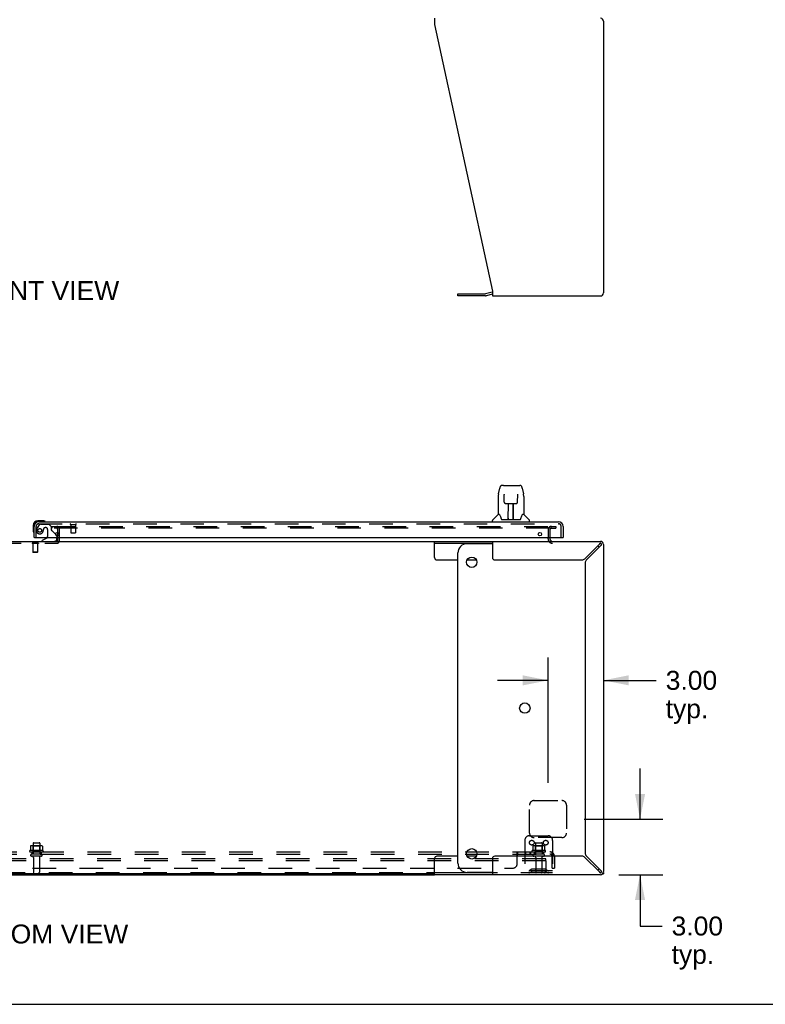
# Model space of a CAD drawing. Header units: inches. Extents: x 0 to 232, y 0 to 150.
# Tile 3 of 30: x 71 to 112, y 0 to 53. Entities that reach past the tile are written whole.
import ezdxf

# ---------------------------------------------------------------- set-up
doc = ezdxf.new("R2010")
doc.units = ezdxf.units.IN
doc.header["$LTSCALE"] = 12.750417
doc.header["$MEASUREMENT"] = 0
doc.linetypes.add('HIDDEN', pattern=[0.2, 0.1, -0.1])
doc.layers.get('0').update_dxf_attribs({"linetype": 'CONTINUOUS'})
for name, color, linetype in [('DEFAULT_2', 8, 'HIDDEN'), ('DIMENSIONS', 7, 'CONTINUOUS'), ('MAIN_OR_RIGHT_DOOR_ASSEMBLY', 7, 'CONTINUOUS'), ('SUBPANEL', 7, 'CONTINUOUS')]:
    doc.layers.add(name, color=color, linetype=linetype)
doc.styles.get("Standard").update_dxf_attribs({"font": 'arial.ttf'})
doc.dimstyles.new('DIMSTYLE_1', dxfattribs={"dimtxt": 1.022761, "dimasz": 1.363681, "dimexe": 0.09, "dimexo": 0.07, "dimgap": 0.0375, "dimtad": 0, "dimtih": 1, "dimtoh": 1, "dimzin": 4, "dimdsep": 46, "dimtxsty": 'Standard', "dimblk": '_FILLED', "dimblk1": '_FILLED', "dimblk2": '_FILLED', "dimcen": 0.09, "dimazin": 1, "dimtfac": 1, "dimtdec": 3, "dimtofl": 0, "dimtmove": 0, "dimatfit": 3, "dimldrblk": '_FILLED', "dimfxl": 0, "dimtolj": 1, "dimtzin": 4, "dimarcsym": 0})

# ---------------------------------------------------------------- blocks, each defined once
blk = doc.blocks.new('_FILLED')
at = {"color": 0, "linetype": 'ByBlock'}
blk.add_solid([(0, 0), (-1, 0.2), (-1, -0.2)], dxfattribs=at)
blk = doc.blocks.new('*D15')
at = {"layer": 'DIMENSIONS', "color": 2, "linetype": 'Continuous'}
for p, q in [((104.98, 10), (104.98, 12.727)), ((101.964, 10), (106.207, 10)), ((103.83, 7), (106.207, 7)), ((104.98, 7), (104.98, 4.227)), ((104.98, 4.227), (106.173, 4.227))]:
    blk.add_line(p, q, dxfattribs=at)
at = {"layer": 'DIMENSIONS', "color": 2, "linetype": 'Continuous', "xscale": 1.3636809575, "yscale": 1.3636809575, "zscale": 1.3636809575}
for p, rotation in [((104.98, 10), 270), ((104.98, 7), 90)]:
    blk.add_blockref('_FILLED', p, dxfattribs=dict(at, rotation=rotation))
at = {"layer": 'DIMENSIONS', "color": 2, "linetype": 'Continuous', "insert": (106.684, 4.739), "char_height": 1.0228, "width": 2.77932, "attachment_point": 1, "line_spacing_factor": 0.9}
blk.add_mtext('3.00\\Ptyp.', dxfattribs=at)
blk = doc.blocks.new('*D16')
at = {"layer": 'DIMENSIONS', "color": 2, "linetype": 'Continuous'}
for p, q in [((100.01, 11.954), (100.01, 18.723)), ((100.01, 17.495), (97.282, 17.495)), ((103.01, 17.495), (105.855, 17.495))]:
    blk.add_line(p, q, dxfattribs=at)
at = {"layer": 'DIMENSIONS', "color": 2, "linetype": 'Continuous', "xscale": 1.3636809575, "yscale": 1.3636809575, "zscale": 1.3636809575}
blk.add_blockref('_FILLED', (100.01, 17.495), dxfattribs=at)
at = {"layer": 'DIMENSIONS', "color": 2, "linetype": 'Continuous', "xscale": 1.3636809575, "yscale": 1.3636809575, "zscale": 1.3636809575, "rotation": 180}
blk.add_blockref('_FILLED', (103.01, 17.495), dxfattribs=at)
at = {"layer": 'DIMENSIONS', "color": 2, "linetype": 'Continuous', "insert": (106.366, 18.007), "char_height": 1.0228, "width": 2.77932, "attachment_point": 1, "line_spacing_factor": 0.9}
blk.add_mtext('3.00\\Ptyp.', dxfattribs=at)

msp = doc.modelspace()

# ---------------------------------------------------------------- linework, layer by layer
at = {"color": 3, "linetype": 'Continuous'}
for p, q in [((93.886, 53.256), (93.886, 52.916)), ((93.886, 52.916), (97.01, 38.505)), ((103.01, 53.089), (103.01, 38.422)), ((95.141, 38.363), (96.627, 38.363)), ((96.992, 38.458), (96.643, 38.365)), ((97.01, 38.505), (97.01, 38.256)), ((97.01, 38.256), (102.843, 38.256)), ((93.886, 25), (102.843, 25)), ((97.01, 25), (97.01, 24.125)), ((100.114, 25.204), (100.114, 25.142)), ((102.767, 24.833), (101.998, 24.064)), ((102.074, 23.988), (102.843, 24.757)), ((103.01, 24.833), (103.01, 7.166)), ((97.135, 24), (101.842, 24)), ((102.01, 23.832), (102.01, 8.167)), ((101.842, 8), (97.135, 8)), ((102.843, 7.242), (102.074, 8.011)), ((97.01, 7.875), (97.01, 7)), ((101.998, 7.935), (102.767, 7.166)), ((51.133, 7), (93.886, 7)), ((102.843, 7), (93.886, 7)), ((102.906, 7), (102.876, 7)), ((103.01, 7.114), (103.01, 7.052))]:
    msp.add_line(p, q, dxfattribs=at)
at = {"color": 7, "linetype": 'Continuous'}
for p, q in [((95.141, 38.259), (95.141, 38.363)), ((97.01, 38.355), (96.67, 38.264)), ((96.627, 38.259), (95.141, 38.259)), ((51.133, 25), (93.886, 25)), ((73.531, 25.3), (73.531, 25.483)), ((73.531, 25.08), (73.531, 25.204)), ((93.886, 24.125), (93.886, 25)), ((100.01, 25.142), (100.01, 25.204)), ((93.886, 24.896), (97.01, 24.896)), ((97.01, 24.875), (95.641, 24.875)), ((94.011, 24), (95.141, 24)), ((95.141, 7.625), (95.141, 24.375)), ((95.639, 24), (96.143, 24)), ((95.141, 8), (94.011, 8)), ((96.143, 8), (95.639, 8)), ((93.886, 7), (93.886, 7.875)), ((93.886, 7.052), (51.133, 7.052)), ((97.01, 7.104), (93.886, 7.104)), ((97.01, 7.125), (95.641, 7.125)), ((102.906, 7.012), (102.906, 7)), ((102.964, 7.052), (103.01, 7.052)), ((0, 0), (231.826, 0))]:
    msp.add_line(p, q, dxfattribs=at)
for points in [[(102.805, 24.877), (102.797, 24.87), (102.79, 24.862), (102.782, 24.853), (102.775, 24.843), (102.767, 24.833)], [(102.843, 24.896), (102.835, 24.895), (102.828, 24.893), (102.82, 24.889), (102.813, 24.884), (102.805, 24.877)], [(102.843, 24.757), (102.853, 24.765), (102.862, 24.772), (102.871, 24.78), (102.88, 24.788), (102.887, 24.795), (102.894, 24.803), (102.899, 24.81), (102.903, 24.818), (102.905, 24.826), (102.906, 24.833)], [(102.767, 7.166), (102.775, 7.156), (102.782, 7.147), (102.79, 7.138), (102.797, 7.129), (102.805, 7.122), (102.813, 7.116), (102.82, 7.111), (102.828, 7.107), (102.835, 7.104), (102.843, 7.104)], [(102.887, 7.204), (102.88, 7.212), (102.871, 7.22), (102.862, 7.227), (102.853, 7.235), (102.843, 7.242)], [(102.906, 7.166), (102.905, 7.174), (102.903, 7.181), (102.899, 7.189), (102.894, 7.197), (102.887, 7.204)]]:
    msp.add_lwpolyline(points, dxfattribs=at)
for centre in [(95.891, 23.875), (98.758, 16), (95.891, 8.125)]:
    msp.add_circle(centre, 0.281, dxfattribs=at)
at = {"color": 3, "linetype": 'Continuous'}
for centre, radius, start, end in [((102.843, 53.089), 0.167, 0, 90), ((96.627, 38.425), 0.0625, 270, 285), ((97.036, 38.297), 0.167, 98.961, 105), ((102.843, 38.422), 0.167, 270, 360), ((73.481, 25.05), 0.05, 308.7209, 354.7059), ((100.256, 25.142), 0.142, 180, 270), ((102.843, 24.833), 0.167, 0, 90), ((97.135, 24.125), 0.125, 180, 270), ((101.842, 24.22), 0.22, 270, 315), ((102.23, 23.832), 0.22, 135, 180), ((97.135, 7.875), 0.125, 90, 180), ((101.842, 7.78), 0.22, 45, 90), ((102.23, 8.167), 0.22, 180, 225), ((102.843, 7.166), 0.167, 270, 360)]:
    msp.add_arc(centre, radius, start, end, dxfattribs=at)
at = {"color": 7, "linetype": 'Continuous'}
for centre, radius, start, end in [((96.627, 38.425), 0.167, 270, 285), ((100.256, 25.142), 0.246, 180, 214.2307), ((95.641, 24.375), 0.5, 90, 180), ((102.383, 24.375), 0.5, 38.696, 51.0622), ((102.843, 24.833), 0.0625, 0, 90), ((94.011, 24.125), 0.125, 180, 270), ((94.011, 7.875), 0.125, 90, 180), ((95.641, 7.625), 0.5, 180, 270), ((102.383, 7.625), 0.5, 308.9378, 321.304), ((102.843, 7.166), 0.0625, 270, 360)]:
    msp.add_arc(centre, radius, start, end, dxfattribs=at)
at = {"layer": 'DEFAULT_2', "color": 8, "linetype": 'HIDDEN'}
for p, q in [((73.218, 25.812), (73.218, 25.708)), ((73.218, 25.812), (100.11, 25.812)), ((100.11, 25.708), (73.218, 25.708)), ((73.531, 25.483), (73.531, 25.658)), ((73.635, 25.05), (73.635, 25.658)), ((100.01, 25.626), (100.01, 25.204)), ((100.114, 25.812), (100.426, 25.812)), ((100.114, 25.708), (100.426, 25.708)), ((100.114, 25.626), (100.114, 25.204)), ((100.426, 25.812), (100.426, 25.708)), ((73.531, 25.204), (73.531, 25.3)), ((73.531, 25.05), (73.531, 25.08)), ((70.289, 24.896), (73.481, 24.896)), ((72.15, 24.9), (72.15, 24.882)), ((72.487, 24.9), (72.15, 24.9)), ((72.487, 24.882), (72.15, 24.882)), ((72.195, 24.882), (72.195, 24.41)), ((72.443, 24.882), (72.443, 24.41)), ((72.487, 24.9), (72.487, 24.882)), ((72.205, 24.4), (72.195, 24.41)), ((72.443, 24.41), (72.195, 24.41)), ((72.433, 24.4), (72.205, 24.4)), ((72.433, 24.4), (72.443, 24.41)), ((99.01, 9.25), (99.01, 10.75)), ((99.26, 11), (100.76, 11)), ((101.01, 10.75), (101.01, 9.25)), ((99.01, 9.104), (100.01, 9.104)), ((72.066, 8.543), (72.066, 8.325)), ((72.64, 8.565), (72.129, 8.565)), ((72.201, 8.545), (72.181, 8.565)), ((72.568, 8.545), (72.201, 8.545)), ((72.201, 8.249), (72.201, 8.545)), ((72.202, 8.699), (72.202, 8.104)), ((72.232, 8.729), (72.538, 8.729)), ((72.568, 8.699), (72.568, 8.104)), ((72.568, 8.545), (72.588, 8.565)), ((72.568, 8.249), (72.568, 8.545)), ((72.703, 8.543), (72.703, 8.325)), ((98.76, 8.854), (98.76, 7.104)), ((99.191, 8.543), (99.191, 8.325)), ((99.765, 8.565), (99.254, 8.565)), ((100.76, 9), (99.26, 9)), ((99.326, 8.545), (99.306, 8.565)), ((99.693, 8.545), (99.326, 8.545)), ((99.326, 8.249), (99.326, 8.545)), ((99.327, 8.699), (99.327, 8.104)), ((99.357, 8.729), (99.663, 8.729)), ((99.693, 8.699), (99.693, 8.104)), ((99.693, 8.545), (99.713, 8.565)), ((99.693, 8.249), (99.693, 8.545)), ((99.828, 8.543), (99.828, 8.325)), ((100.26, 8.854), (100.26, 7.104)), ((72.74, 8.299), (72.029, 8.299)), ((72.05, 8.229), (72.719, 8.229)), ((72.649, 8.104), (72.12, 8.104)), ((72.649, 7.998), (72.12, 7.998)), ((72.201, 8.249), (72.181, 8.229)), ((72.568, 8.249), (72.201, 8.249)), ((72.568, 8.249), (72.588, 8.229)), ((99.865, 8.299), (99.154, 8.299)), ((99.175, 8.229), (99.844, 8.229)), ((99.774, 8.104), (99.245, 8.104)), ((99.774, 7.998), (99.245, 7.998)), ((99.326, 8.249), (99.306, 8.229)), ((99.693, 8.249), (99.326, 8.249)), ((99.693, 8.249), (99.713, 8.229)), ((99.885, 7.854), (44.885, 7.854)), ((99.885, 7.75), (44.885, 7.75)), ((72.219, 7.935), (72.219, 7.134)), ((72.551, 7.935), (72.551, 7.134)), ((99.344, 7.935), (99.344, 7.134)), ((99.676, 7.935), (99.676, 7.134)), ((99.885, 7.75), (99.885, 7.854)), ((99.885, 7.75), (99.885, 7.164)), ((99.825, 7.104), (44.945, 7.104)), ((100.26, 7.208), (98.76, 7.208)), ((99.102, 7.276), (99.035, 7.227)), ((99.163, 7.192), (99.095, 7.143)), ((99.85, 7.298), (99.169, 7.298)), ((99.85, 7.194), (99.169, 7.194)), ((99.335, 7.298), (99.335, 7.194)), ((99.685, 7.298), (99.685, 7.194)), ((100.26, 7.104), (99.825, 7.104)), ((99.856, 7.192), (99.924, 7.143)), ((99.917, 7.276), (99.985, 7.227))]:
    msp.add_line(p, q, dxfattribs=at)
for points in [[(72.072, 8.553), (72.07, 8.552), (72.069, 8.551), (72.068, 8.55), (72.067, 8.548), (72.066, 8.547), (72.066, 8.545), (72.066, 8.543)], [(72.698, 8.553), (72.699, 8.552), (72.7, 8.551), (72.701, 8.55), (72.702, 8.548), (72.703, 8.547), (72.703, 8.545), (72.703, 8.543)], [(99.197, 8.553), (99.195, 8.552), (99.194, 8.551), (99.193, 8.55), (99.192, 8.548), (99.191, 8.547), (99.191, 8.545), (99.191, 8.543)], [(99.823, 8.553), (99.824, 8.552), (99.825, 8.551), (99.826, 8.55), (99.827, 8.548), (99.828, 8.547), (99.828, 8.545), (99.828, 8.543)], [(72.066, 8.325), (72.066, 8.324), (72.065, 8.323), (72.065, 8.322), (72.065, 8.321), (72.064, 8.32), (72.064, 8.32), (72.064, 8.319), (72.063, 8.319), (72.063, 8.318), (72.063, 8.318), (72.062, 8.318), (72.062, 8.318), (72.062, 8.317), (72.061, 8.317), (72.061, 8.317), (72.061, 8.317), (72.061, 8.317), (72.06, 8.316)], [(72.709, 8.316), (72.709, 8.317), (72.708, 8.317), (72.708, 8.317), (72.708, 8.317), (72.707, 8.317), (72.707, 8.318), (72.707, 8.318), (72.706, 8.318), (72.706, 8.318), (72.706, 8.319), (72.705, 8.319), (72.705, 8.32), (72.705, 8.32), (72.704, 8.321), (72.704, 8.322), (72.704, 8.323), (72.704, 8.324), (72.703, 8.325)], [(99.191, 8.325), (99.191, 8.324), (99.19, 8.323), (99.19, 8.322), (99.19, 8.321), (99.189, 8.32), (99.189, 8.32), (99.189, 8.319), (99.188, 8.319), (99.188, 8.318), (99.188, 8.318), (99.187, 8.318), (99.187, 8.318), (99.187, 8.317), (99.186, 8.317), (99.186, 8.317), (99.186, 8.317), (99.186, 8.317), (99.185, 8.316)], [(99.834, 8.316), (99.834, 8.317), (99.833, 8.317), (99.833, 8.317), (99.833, 8.317), (99.832, 8.317), (99.832, 8.318), (99.832, 8.318), (99.831, 8.318), (99.831, 8.318), (99.831, 8.319), (99.83, 8.319), (99.83, 8.32), (99.83, 8.32), (99.829, 8.321), (99.829, 8.322), (99.829, 8.323), (99.829, 8.324), (99.828, 8.325)]]:
    msp.add_lwpolyline(points, dxfattribs=at)
for centre in [(99.135, 8.729), (99.885, 8.729)]:
    msp.add_circle(centre, 0.128, dxfattribs=at)
for centre, radius, start, end in [((73.481, 25.658), 0.154, 0, 90), ((73.481, 25.658), 0.05, 0, 90), ((100.196, 25.626), 0.186, 90, 180), ((100.196, 25.626), 0.0823, 90, 180), ((73.481, 25.05), 0.154, 270, 360), ((73.481, 25.05), 0.05, 270, 308.7209), ((73.481, 25.05), 0.05, 354.7059, 360), ((100.256, 25.142), 0.246, 214.2307, 270), ((99.26, 10.75), 0.25, 90, 180), ((100.76, 10.75), 0.25, 0, 90), ((99.01, 8.854), 0.25, 90, 180), ((99.26, 9.25), 0.25, 180, 270), ((100.01, 8.854), 0.25, 0, 90), ((100.76, 9.25), 0.25, 270, 360), ((72.129, 8.424), 0.141, 90, 113.95), ((72.232, 8.699), 0.03, 90, 180), ((72.538, 8.699), 0.03, 0, 90), ((72.64, 8.424), 0.141, 66.05, 90), ((99.254, 8.424), 0.141, 90, 113.95), ((99.357, 8.699), 0.03, 90, 180), ((99.663, 8.699), 0.03, 0, 90), ((99.765, 8.424), 0.141, 66.05, 90), ((72.05, 8.267), 0.0384, 124.4497, 270), ((72.385, 7.699), 0.698, 117.6814, 120.6631), ((72.12, 8.051), 0.053, 90, 270), ((72.156, 7.935), 0.0625, 0, 90), ((72.613, 7.935), 0.0625, 90, 180), ((72.649, 8.051), 0.053, 270, 90), ((72.385, 7.699), 0.698, 59.3369, 62.3186), ((72.719, 8.267), 0.0384, 270, 55.5503), ((99.175, 8.267), 0.0384, 124.4497, 270), ((99.51, 7.699), 0.698, 117.6814, 120.6631), ((99.245, 8.051), 0.053, 90, 270), ((99.281, 7.935), 0.0625, 0, 90), ((99.738, 7.935), 0.0625, 90, 180), ((99.774, 8.051), 0.053, 270, 90), ((99.51, 7.699), 0.698, 59.3369, 62.3186), ((99.844, 8.267), 0.0384, 270, 55.5503), ((72.249, 7.134), 0.03, 180, 270), ((72.521, 7.134), 0.03, 270, 360), ((98.974, 7.312), 0.104, 270, 305.7539), ((98.974, 7.312), 0.208, 270, 305.7539), ((99.169, 7.184), 0.114, 90, 125.7539), ((99.169, 7.184), 0.01, 90, 125.7539), ((99.374, 7.134), 0.03, 180, 270), ((99.646, 7.134), 0.03, 270, 360), ((99.822, 7.166), 0.0625, 270, 360), ((99.825, 7.164), 0.06, 270, 360), ((99.85, 7.184), 0.114, 54.2461, 90), ((99.85, 7.184), 0.01, 54.2461, 90), ((100.045, 7.312), 0.208, 234.2461, 270), ((100.045, 7.312), 0.104, 234.2461, 270)]:
    msp.add_arc(centre, radius, start, end, dxfattribs=at)
at = {"layer": 'MAIN_OR_RIGHT_DOOR_ASSEMBLY', "color": 7, "linetype": 'Continuous'}
for p, q in [((97.336, 27.566), (97.401, 27.872)), ((97.605, 28.026), (97.525, 28.026)), ((97.606, 28.026), (98.494, 28.026)), ((97.611, 28.026), (97.61, 28.026)), ((98.618, 27.872), (98.683, 27.566)), ((97.321, 27.423), (97.321, 26.451)), ((97.643, 27.514), (97.623, 27.514)), ((97.642, 27.551), (97.642, 27.547)), ((97.642, 27.547), (97.643, 27.543)), ((97.643, 27.543), (97.643, 27.535)), ((97.643, 27.535), (97.643, 27.524)), ((97.65, 27.12), (97.643, 27.524)), ((98.369, 27.12), (98.376, 27.532)), ((98.376, 27.532), (98.377, 27.54)), ((98.396, 27.514), (98.376, 27.514)), ((98.377, 27.54), (98.377, 27.545)), ((98.689, 27.535), (98.683, 27.566)), ((98.699, 27.423), (98.699, 26.451)), ((97.722, 27.042), (97.729, 27.042)), ((97.73, 27.042), (97.85, 27.042)), ((97.86, 26.196), (97.875, 27.043)), ((97.868, 26.627), (97.868, 27.043)), ((97.874, 26.987), (97.868, 26.987)), ((97.871, 26.818), (97.868, 26.818)), ((97.871, 26.806), (97.868, 26.806)), ((97.887, 27.043), (98.133, 27.043)), ((98.136, 26.176), (98.12, 27.043)), ((98.121, 26.987), (98.151, 26.987)), ((98.151, 26.818), (98.124, 26.818)), ((98.151, 26.806), (98.125, 26.806)), ((98.126, 27.043), (98.126, 26.987)), ((98.151, 26.176), (98.151, 27.043)), ((98.169, 27.042), (98.289, 27.042)), ((72.719, 26.118), (72.463, 26.118)), ((72.506, 26.058), (72.463, 26.058)), ((72.757, 26.115), (72.719, 26.118)), ((72.855, 26.071), (72.848, 26.073)), ((97.006, 26.058), (97.006, 26.12)), ((97.315, 26.446), (97.017, 26.148)), ((97.394, 26.451), (97.321, 26.451)), ((97.39, 26.451), (97.396, 26.442)), ((97.456, 26.287), (97.471, 26.239)), ((97.471, 26.239), (97.474, 26.232)), ((97.488, 26.199), (97.494, 26.192)), ((97.524, 26.176), (98.495, 26.176)), ((97.861, 26.248), (97.861, 26.222)), ((97.868, 26.176), (97.868, 26.18)), ((98.129, 26.577), (98.151, 26.577)), ((98.151, 26.574), (98.129, 26.574)), ((98.135, 26.222), (98.134, 26.248)), ((98.545, 26.231), (98.548, 26.239)), ((98.623, 26.441), (98.628, 26.45)), ((98.699, 26.451), (98.626, 26.451)), ((98.704, 26.446), (99.002, 26.148)), ((99.014, 26.058), (99.014, 26.12)), ((72.2, 25.855), (72.2, 25.598)), ((72.2, 25.598), (72.202, 25.56)), ((72.26, 25.855), (72.26, 25.811)), ((72.245, 25.47), (72.246, 25.463)), ((72.28, 25.204), (72.26, 25.204)), ((72.94, 25.177), (72.702, 25.039)), ((72.702, 25), (72.702, 25.039)), ((73.416, 25.394), (73.459, 25.35)), ((73.489, 25.204), (73.489, 25.157)), ((100.802, 25.204), (100.822, 25.204))]:
    msp.add_line(p, q, dxfattribs=at)
at = {"layer": 'MAIN_OR_RIGHT_DOOR_ASSEMBLY', "color": 3, "linetype": 'Continuous'}
for p, q in [((72.506, 26.058), (100.576, 26.058)), ((72.26, 25.204), (72.26, 25.811)), ((100.822, 25.811), (100.822, 25.204)), ((72.28, 25.204), (100.802, 25.204))]:
    msp.add_line(p, q, dxfattribs=at)
at = {"layer": 'MAIN_OR_RIGHT_DOOR_ASSEMBLY', "color": 8, "linetype": 'HIDDEN'}
for p, q in [((72.364, 25.204), (72.364, 25.811)), ((72.54, 25.899), (72.438, 25.755)), ((72.506, 25.954), (100.576, 25.954)), ((72.604, 25.933), (73.056, 25.933)), ((72.892, 25.741), (72.859, 25.741)), ((72.99, 25.643), (72.99, 25.263)), ((73.182, 25.807), (73.056, 25.933)), ((73.182, 25.807), (73.182, 25.628)), ((73.24, 25.569), (73.416, 25.394)), ((74.222, 25.911), (74.506, 25.911)), ((74.24, 25.911), (74.24, 25.464)), ((74.488, 25.911), (74.488, 25.464)), ((100.718, 25.204), (100.718, 25.811)), ((73.489, 25.279), (73.489, 25.204)), ((74.25, 25.454), (74.478, 25.454))]:
    msp.add_line(p, q, dxfattribs=at)
at = {"layer": 'MAIN_OR_RIGHT_DOOR_ASSEMBLY', "color": 7, "linetype": 'Continuous'}
for points in [[(97.525, 28.026), (97.521, 28.026), (97.506, 28.024), (97.491, 28.02), (97.477, 28.013), (97.464, 28.004), (97.454, 27.994), (97.444, 27.983), (97.436, 27.971), (97.428, 27.957), (97.422, 27.943), (97.416, 27.926), (97.41, 27.908), (97.404, 27.887), (97.401, 27.872)], [(98.595, 27.949), (98.589, 27.961), (98.582, 27.973), (98.575, 27.983), (98.566, 27.993), (98.557, 28.002), (98.546, 28.01), (98.535, 28.017), (98.522, 28.022), (98.509, 28.025), (98.494, 28.026)], [(98.618, 27.872), (98.616, 27.884), (98.611, 27.903), (98.606, 27.92), (98.6, 27.935), (98.595, 27.949)], [(97.336, 27.566), (97.33, 27.534), (97.324, 27.492), (97.321, 27.45), (97.321, 27.423)], [(97.642, 27.555), (97.642, 27.555), (97.642, 27.555), (97.642, 27.555), (97.642, 27.554), (97.642, 27.553), (97.642, 27.552), (97.642, 27.551)], [(97.65, 27.12), (97.651, 27.108), (97.655, 27.095), (97.66, 27.083), (97.667, 27.072), (97.676, 27.062), (97.687, 27.055), (97.698, 27.049), (97.71, 27.044), (97.722, 27.042)], [(98.29, 27.042), (98.299, 27.043), (98.311, 27.045), (98.323, 27.049), (98.334, 27.055), (98.344, 27.063), (98.353, 27.073), (98.36, 27.084), (98.365, 27.096), (98.368, 27.109), (98.369, 27.12)], [(98.377, 27.545), (98.377, 27.549), (98.377, 27.551), (98.377, 27.552), (98.377, 27.553), (98.377, 27.554), (98.377, 27.555), (98.377, 27.555)], [(98.699, 27.423), (98.698, 27.451), (98.695, 27.493), (98.689, 27.535)], [(97.85, 27.042), (97.854, 27.042), (97.863, 27.042), (97.871, 27.043)], [(97.871, 27.043), (97.88, 27.043), (97.887, 27.043)], [(98.133, 27.043), (98.141, 27.043), (98.149, 27.043)], [(98.149, 27.043), (98.158, 27.042), (98.167, 27.042), (98.169, 27.042)], [(97.396, 26.442), (97.41, 26.414), (97.424, 26.378), (97.44, 26.336), (97.456, 26.287)], [(97.474, 26.232), (97.478, 26.219), (97.483, 26.208), (97.488, 26.199)], [(97.494, 26.192), (97.5, 26.186), (97.506, 26.181), (97.514, 26.177), (97.522, 26.176), (97.524, 26.176)], [(98.496, 26.176), (98.497, 26.176), (98.505, 26.177), (98.512, 26.18), (98.519, 26.185)], [(98.519, 26.185), (98.525, 26.191), (98.531, 26.199)], [(98.531, 26.199), (98.536, 26.208), (98.541, 26.218), (98.545, 26.231)], [(98.548, 26.239), (98.562, 26.285), (98.578, 26.334), (98.594, 26.376), (98.609, 26.413), (98.623, 26.441)]]:
    msp.add_lwpolyline(points, dxfattribs=at)
at = {"layer": 'MAIN_OR_RIGHT_DOOR_ASSEMBLY', "color": 8, "linetype": 'HIDDEN'}
msp.add_circle((72.564, 25.591), 0.101, dxfattribs=at)
at = {"layer": 'MAIN_OR_RIGHT_DOOR_ASSEMBLY', "color": 3, "linetype": 'Continuous'}
for centre in [(73.51, 25.392), (99.572, 25.392)]:
    msp.add_circle(centre, 0.094, dxfattribs=at)
at = {"layer": 'MAIN_OR_RIGHT_DOOR_ASSEMBLY', "color": 7, "linetype": 'Continuous'}
for centre, radius, start, end in [((72.463, 25.855), 0.263, 90, 180), ((72.463, 25.855), 0.203, 90, 180), ((72.719, 25.868), 0.25, 59.1101, 90), ((72.84, 26.073), 0.015, 270, 353.6204), ((72.84, 26.069), 0.015, 6.3796, 59.1101), ((97.045, 26.12), 0.0394, 135, 180), ((97.329, 26.432), 0.0197, 97.5, 135), ((97.88, 26.196), 0.0197, 179, 270), ((97.88, 26.196), 0.0197, 260.739, 269.9232), ((98.116, 26.196), 0.0197, 270, 1), ((98.116, 26.196), 0.0197, 270.0771, 272.6469), ((98.69, 26.432), 0.0197, 45, 82.5), ((98.974, 26.12), 0.0394, 0, 45), ((72.45, 25.598), 0.25, 180, 210.8899), ((72.248, 25.478), 0.015, 210.8899, 263.6204), ((72.245, 25.478), 0.015, 276.3796, 360), ((72.89, 25.263), 0.1, 300.092, 323.4532), ((73.332, 25.157), 0.157, 270, 280.1104), ((73.332, 25.157), 0.157, 291.3822, 360), ((73.389, 25.279), 0.1, 12.3808, 45)]:
    msp.add_arc(centre, radius, start, end, dxfattribs=at)
at = {"layer": 'MAIN_OR_RIGHT_DOOR_ASSEMBLY', "color": 3, "linetype": 'Continuous'}
for centre, start, end in [((72.506, 25.811), 90, 180), ((100.576, 25.811), 0, 90)]:
    msp.add_arc(centre, 0.246, start, end, dxfattribs=at)
at = {"layer": 'MAIN_OR_RIGHT_DOOR_ASSEMBLY', "color": 8, "linetype": 'HIDDEN'}
for centre, radius, start, end in [((72.506, 25.811), 0.142, 90, 180), ((72.564, 25.591), 0.187, 163.1561, 342.1518), ((72.754, 25.533), 0.386, 144.9, 163.1561), ((72.604, 25.854), 0.079, 90, 144.9), ((72.368, 25.654), 0.393, 342.0702, 358.3395), ((72.859, 25.643), 0.098, 90, 180), ((72.892, 25.643), 0.098, 0, 90), ((73.221, 25.628), 0.039, 180, 248.3904), ((73.169, 25.499), 0.1, 45, 68.3904), ((74.222, 25.932), 0.0215, 90, 270), ((74.506, 25.932), 0.0215, 270, 90), ((100.576, 25.811), 0.142, 0, 90), ((72.89, 25.263), 0.1, 323.4532, 360), ((73.389, 25.279), 0.1, 0, 12.3808), ((74.25, 25.464), 0.01, 180, 270), ((74.478, 25.464), 0.01, 270, 360)]:
    msp.add_arc(centre, radius, start, end, dxfattribs=at)
at = {"layer": 'MAIN_OR_RIGHT_DOOR_ASSEMBLY', "color": 7, "linetype": 'Continuous'}
for centre, major_axis, start_param, end_param in [((97.86, 26.215), (0, 0.0394), -2.940151, -2.835574), ((98.136, 26.215), (0.0394, 0), -1.876815, -1.570796)]:
    msp.add_ellipse(centre, major_axis=major_axis, ratio=1, start_param=start_param, end_param=end_param, dxfattribs=at)
at = {"layer": 'SUBPANEL', "color": 8, "linetype": 'HIDDEN'}
for p, q in [((44.541, 8.229), (100.228, 8.229)), ((44.541, 8.104), (100.228, 8.104)), ((72.135, 8.229), (72.135, 8.104)), ((72.635, 8.229), (72.635, 8.104)), ((98.353, 7.604), (98.353, 8.175)), ((98.355, 8.177), (98.357, 8.179)), ((98.389, 8.104), (98.389, 8.229)), ((98.75, 8.229), (98.75, 8.104)), ((98.789, 8.229), (98.789, 8.104)), ((99.031, 8.229), (99.031, 8.104)), ((99.07, 8.229), (99.07, 8.104)), ((99.26, 8.229), (99.26, 8.104)), ((99.76, 8.229), (99.76, 8.104)), ((100.267, 8.175), (100.187, 8.078)), ((100.228, 8.104), (100.228, 8.229)), ((100.228, 7.354), (100.228, 7.992)), ((100.353, 7.992), (100.353, 7.354)), ((46.666, 7.354), (98.103, 7.354)), ((100.228, 7.354), (100.353, 7.354))]:
    msp.add_line(p, q, dxfattribs=at)
for points in [[(98.353, 8.175), (98.355, 8.177), (98.357, 8.179), (98.358, 8.182), (98.36, 8.185), (98.361, 8.188), (98.363, 8.192), (98.364, 8.195)], [(98.353, 8.078), (98.355, 8.078), (98.357, 8.078), (98.358, 8.078), (98.36, 8.078), (98.362, 8.078), (98.363, 8.079), (98.365, 8.08), (98.366, 8.081), (98.368, 8.083), (98.369, 8.084), (98.37, 8.086)], [(98.353, 8.078), (98.355, 8.078), (98.357, 8.078), (98.358, 8.078), (98.36, 8.078), (98.362, 8.078), (98.363, 8.079), (98.365, 8.08), (98.366, 8.081), (98.368, 8.083), (98.369, 8.084)], [(98.364, 8.195), (98.367, 8.203), (98.369, 8.206), (98.37, 8.21)], [(98.37, 8.21), (98.372, 8.213), (98.373, 8.216), (98.375, 8.218), (98.377, 8.221)], [(98.37, 8.086), (98.372, 8.087), (98.373, 8.089), (98.376, 8.093)], [(98.375, 8.218), (98.377, 8.221), (98.379, 8.224), (98.381, 8.225), (98.382, 8.227), (98.384, 8.228), (98.386, 8.228), (98.387, 8.229), (98.389, 8.229)], [(98.376, 8.093), (98.377, 8.095), (98.379, 8.097), (98.38, 8.099), (98.381, 8.1), (98.383, 8.102), (98.384, 8.103)], [(98.379, 8.224), (98.381, 8.225), (98.382, 8.227), (98.384, 8.228)], [(98.379, 8.097), (98.38, 8.099), (98.381, 8.1), (98.383, 8.102), (98.384, 8.103), (98.386, 8.103), (98.387, 8.104), (98.389, 8.104)], [(98.386, 8.228), (98.387, 8.229), (98.389, 8.229)], [(98.386, 8.103), (98.387, 8.104), (98.389, 8.104)], [(100.187, 8.078), (100.188, 8.078), (100.189, 8.078), (100.19, 8.078), (100.191, 8.078), (100.192, 8.078), (100.193, 8.079), (100.194, 8.08), (100.196, 8.081), (100.197, 8.083), (100.199, 8.084), (100.201, 8.086), (100.205, 8.089)], [(100.228, 8.163), (100.228, 8.163), (100.228, 8.164), (100.228, 8.163), (100.228, 8.163), (100.228, 8.163), (100.228, 8.163), (100.228, 8.162), (100.228, 8.162), (100.228, 8.161), (100.228, 8.16), (100.228, 8.16), (100.228, 8.159), (100.228, 8.159), (100.228, 8.158), (100.227, 8.157), (100.227, 8.157), (100.227, 8.156), (100.227, 8.155), (100.227, 8.154), (100.227, 8.154), (100.227, 8.153), (100.226, 8.152), (100.226, 8.152), (100.226, 8.151), (100.226, 8.15), (100.226, 8.149), (100.225, 8.148), (100.225, 8.148), (100.225, 8.147), (100.225, 8.146), (100.225, 8.145), (100.224, 8.144), (100.224, 8.144), (100.224, 8.143), (100.224, 8.142), (100.223, 8.141), (100.223, 8.14), (100.223, 8.139), (100.223, 8.138), (100.222, 8.138), (100.222, 8.137), (100.222, 8.136), (100.221, 8.135), (100.221, 8.134), (100.221, 8.133), (100.22, 8.132), (100.22, 8.131), (100.22, 8.13), (100.219, 8.129), (100.219, 8.128), (100.219, 8.127), (100.218, 8.126), (100.218, 8.125), (100.217, 8.124), (100.217, 8.123), (100.217, 8.122), (100.216, 8.121), (100.216, 8.12), (100.215, 8.119), (100.215, 8.118), (100.215, 8.117), (100.214, 8.116), (100.214, 8.115), (100.213, 8.115), (100.213, 8.114), (100.213, 8.113), (100.212, 8.112), (100.212, 8.111), (100.211, 8.111), (100.211, 8.11), (100.211, 8.109), (100.21, 8.108), (100.21, 8.108), (100.209, 8.107), (100.209, 8.106), (100.209, 8.105), (100.208, 8.105), (100.208, 8.104), (100.208, 8.104), (100.207, 8.103), (100.207, 8.102), (100.207, 8.102), (100.206, 8.101), (100.206, 8.101), (100.206, 8.1), (100.206, 8.1), (100.205, 8.1), (100.205, 8.1)], [(100.205, 8.089), (100.207, 8.091), (100.209, 8.093), (100.211, 8.095), (100.214, 8.097), (100.216, 8.099), (100.218, 8.1), (100.221, 8.102), (100.223, 8.103), (100.225, 8.103), (100.227, 8.104), (100.228, 8.104)], [(100.205, 8.1), (100.205, 8.1), (100.205, 8.1), (100.205, 8.1), (100.206, 8.1), (100.206, 8.1), (100.206, 8.101), (100.206, 8.101), (100.207, 8.101), (100.207, 8.102), (100.207, 8.102), (100.208, 8.103), (100.208, 8.103)], [(100.249, 8.206), (100.247, 8.21), (100.246, 8.213), (100.244, 8.216), (100.242, 8.218), (100.241, 8.221), (100.239, 8.224), (100.237, 8.225), (100.235, 8.227), (100.233, 8.228), (100.231, 8.228), (100.23, 8.229), (100.228, 8.229)], [(100.228, 8.161), (100.228, 8.161), (100.228, 8.162), (100.228, 8.162), (100.228, 8.163), (100.228, 8.163), (100.228, 8.163), (100.228, 8.163)], [(100.267, 8.175), (100.265, 8.177), (100.263, 8.179), (100.261, 8.182), (100.259, 8.185), (100.257, 8.188), (100.255, 8.192), (100.253, 8.195), (100.252, 8.199), (100.249, 8.206)]]:
    msp.add_lwpolyline(points, dxfattribs=at)
for centre, radius, start, end in [((100.116, 7.992), 0.237, 0, 90), ((100.116, 7.992), 0.112, 0, 90), ((98.103, 7.604), 0.25, 270, 360)]:
    msp.add_arc(centre, radius, start, end, dxfattribs=at)

# ---------------------------------------------------------------- texts
at = {"layer": 'DIMENSIONS', "color": 2, "linetype": 'Continuous', "attachment_point": 2, "line_spacing_factor": 0.9}
for s, insert, char_height, width in [('FRONT VIEW', (72.368, 39.053), 1.0228, 8.95011), ('BOTTOM VIEW', (72.264, 4.309), 1.02276, 10.13636)]:
    msp.add_mtext(s, dxfattribs=dict(at, insert=insert, char_height=char_height, width=width))

# ---------------------------------------------------------------- dimensions: what is measured, and where the dimension line sits
at = {"layer": 'DIMENSIONS', "color": 2, "linetype": 'Continuous'}
for base, p1, p2, angle, picture, middle in [((100.01, 17.495), (103.01, 7.114), (100.01, 11.884), 180, '*D16', (107.756, 16.728)), ((104.98, 10), (106.277, 7), (101.894, 10), 90, '*D15', (108.074, 3.46))]:
    dim = msp.add_linear_dim(base=base, p1=p1, p2=p2, angle=angle, text='<>\\Ptyp.', dimstyle='DIMSTYLE_1', dxfattribs=at)
    dim.commit()
    dim.dimension.update_dxf_attribs({"geometry": picture, "text_midpoint": middle, "dimtype": 160})

doc.saveas('drawing.dxf')
